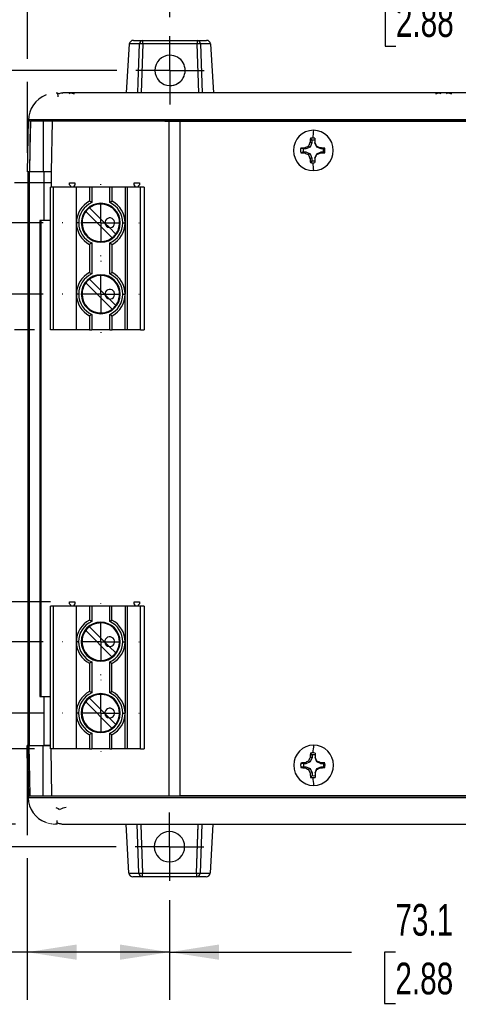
# Model space of a CAD drawing. Header units: millimetres. Extents: x 0 to 1397, y 0 to 1080.
# Tile 3 of 14: x 228 to 374, y 558 to 887. Entities that reach past the tile are written whole.
import ezdxf

# ---------------------------------------------------------------- set-up
doc = ezdxf.new("R2010")
doc.units = ezdxf.units.MM
doc.header["$LTSCALE"] = 5
doc.linetypes.add('CENTERX2', pattern=[20.32, 12.7, -2.54, 2.54, -2.54])
doc.layers.add('CENTER', color=40, linetype='CENTERX2')
doc.layers.add('DIMENSIONS', color=140, linetype='Continuous', lineweight=25)
doc.styles.add('SLDTEXTSTYLE0', font='TXT', dxfattribs={"width": 0.7})
doc.dimstyles.new('SLDDIMSTYLE0', dxfattribs={"dimtxt": 10.790039, "dimasz": 16.51, "dimexe": 0, "dimexo": 0.0625, "dimgap": 2.69751, "dimtad": 0, "dimtih": 1, "dimtoh": 1, "dimdec": 1, "dimlfac": 0.4, "dimrnd": 1e-09, "dimzin": 12, "dimdsep": 46, "dimtxsty": 'SLDTEXTSTYLE0', "dimsah": 1, "dimcen": 0.09, "dimadec": 0, "dimazin": 3, "dimtfac": 1, "dimtdec": 1, "dimtofl": 0, "dimtmove": 0, "dimatfit": 3, "dimfxl": 0, "dimfrac": 2, "dimtolj": 1, "dimtzin": 12, "dimarcsym": 0})
doc.dimstyles.new('SLDDIMSTYLE2', dxfattribs={"dimtxt": 10.790039, "dimasz": 16.51, "dimexe": 0, "dimexo": 0.0625, "dimgap": 2.69751, "dimtad": 0, "dimtih": 1, "dimtoh": 1, "dimdec": 1, "dimlfac": 0.4, "dimrnd": 1e-09, "dimzin": 4, "dimdsep": 46, "dimtxsty": 'SLDTEXTSTYLE0', "dimsah": 1, "dimcen": 0.09, "dimadec": 0, "dimazin": 1, "dimtfac": 1, "dimtdec": 1, "dimtofl": 0, "dimtmove": 0, "dimatfit": 3, "dimfxl": 0, "dimfrac": 2, "dimtolj": 1, "dimtzin": 12, "dimarcsym": 0})
doc.dimstyles.new('SLDDIMSTYLE3', dxfattribs={"dimtxt": 10.790039, "dimasz": 16.51, "dimexe": 0, "dimexo": 0.0625, "dimgap": 2.69751, "dimtad": 0, "dimtih": 1, "dimtoh": 1, "dimdec": 1, "dimlfac": 0.4, "dimrnd": 1e-09, "dimzin": 12, "dimdsep": 46, "dimtxsty": 'SLDTEXTSTYLE0', "dimsah": 1, "dimcen": 0.09, "dimadec": 0, "dimazin": 3, "dimtfac": 1, "dimtdec": 1, "dimtmove": 0, "dimatfit": 0, "dimfxl": 0, "dimfrac": 2, "dimtolj": 1, "dimtzin": 12, "dimarcsym": 0})

# ---------------------------------------------------------------- blocks, each defined once
blk = doc.blocks.new('_D_17')
at = {"layer": 'DIMENSIONS'}
for p, q in [((143.75, 643.53), (143.75, 675.28)), ((170.85, 643.53), (127.88, 643.53)), ((232.51, 643.53), (178.47, 643.53)), ((226.24, 618.39), (127.88, 618.39)), ((143.75, 575.73), (143.75, 618.39)), ((80.6, 575.73), (76.98, 575.73)), ((76.98, 575.73), (76.98, 558.59)), ((112.67, 575.73), (116.29, 575.73)), ((116.29, 575.73), (116.29, 558.59)), ((132.12, 575.73), (143.75, 575.73)), ((76.98, 558.59), (80.6, 558.59)), ((116.29, 558.59), (112.67, 558.59))]:
    blk.add_line(p, q, dxfattribs=at)
for points in [[(143.75, 643.53), (146.29, 660.04), (141.21, 660.04)], [(143.75, 618.39), (141.21, 601.88), (146.29, 601.88)]]:
    blk.add_solid(points, dxfattribs=at)
at = {"layer": 'DIMENSIONS', "char_height": 10.583, "attachment_point": 1, "style": 'SLDTEXTSTYLE0'}
for s, insert in [('10.1', (80.6, 591.79)), ('0.40', (80.6, 572.23))]:
    blk.add_mtext(s, dxfattribs=dict(at, insert=insert))
blk = doc.blocks.new('_D_18')
at = {"layer": 'DIMENSIONS'}
for p, q in [((230.22, 873.52), (230.22, 949.39)), ((508, 873.5), (508, 949.39)), ((230.22, 933.52), (338.46, 933.52)), ((353.08, 933.52), (349.45, 933.52)), ((349.45, 933.52), (349.45, 916.37)), ((385.14, 933.52), (388.76, 933.52)), ((388.76, 933.52), (388.76, 916.37)), ((508, 933.52), (399.76, 933.52)), ((349.45, 916.37), (353.08, 916.37)), ((388.76, 916.37), (385.14, 916.37)), ((230.22, 842.26), (230.22, 865.9)), ((508, 842.26), (508, 858.38))]:
    blk.add_line(p, q, dxfattribs=at)
for points in [[(230.22, 933.52), (246.73, 930.98), (246.73, 936.06)], [(508, 933.52), (491.49, 936.06), (491.49, 930.98)]]:
    blk.add_solid(points, dxfattribs=at)
at = {"layer": 'DIMENSIONS', "char_height": 10.583, "attachment_point": 1, "style": 'SLDTEXTSTYLE0'}
for s, insert in [('111.1', (348.59, 949.57)), ('4.37', (353.08, 930.01))]:
    blk.add_mtext(s, dxfattribs=dict(at, insert=insert))
blk = doc.blocks.new('_D_19')
at = {"layer": 'DIMENSIONS'}
for p, q in [((277.72, 887.47), (277.72, 910.84)), ((460.5, 887.45), (460.5, 910.84)), ((277.72, 894.96), (338.46, 894.96)), ((353.08, 894.96), (349.45, 894.96)), ((349.45, 894.96), (349.45, 877.81)), ((385.14, 894.96), (388.76, 894.96)), ((388.76, 894.96), (388.76, 877.81)), ((460.5, 894.96), (399.76, 894.96)), ((349.45, 877.81), (353.08, 877.81)), ((388.76, 877.81), (385.14, 877.81))]:
    blk.add_line(p, q, dxfattribs=at)
for points in [[(277.72, 894.96), (294.23, 892.42), (294.23, 897.5)], [(460.5, 894.96), (443.99, 897.5), (443.99, 892.42)]]:
    blk.add_solid(points, dxfattribs=at)
at = {"layer": 'DIMENSIONS', "char_height": 10.583, "attachment_point": 1, "style": 'SLDTEXTSTYLE0'}
for s, insert in [('73.1', (353.08, 911.02)), ('2.88', (353.08, 891.46))]:
    blk.add_mtext(s, dxfattribs=dict(at, insert=insert))
blk = doc.blocks.new('_D_20')
at = {"layer": 'DIMENSIONS'}
for p, q in [((277.55, 593.11), (277.55, 559.86)), ((460.33, 593.09), (460.33, 559.86)), ((277.55, 575.73), (338.29, 575.73)), ((352.91, 575.73), (349.29, 575.73)), ((349.29, 575.73), (349.29, 558.59)), ((384.98, 575.73), (388.6, 575.73)), ((388.6, 575.73), (388.6, 558.59)), ((460.33, 575.73), (399.6, 575.73)), ((349.29, 558.59), (352.91, 558.59)), ((388.6, 558.59), (384.98, 558.59))]:
    blk.add_line(p, q, dxfattribs=at)
for points in [[(277.55, 575.73), (294.06, 573.19), (294.06, 578.27)], [(460.33, 575.73), (443.82, 578.27), (443.82, 573.19)]]:
    blk.add_solid(points, dxfattribs=at)
at = {"layer": 'DIMENSIONS', "char_height": 10.583, "attachment_point": 1, "style": 'SLDTEXTSTYLE0'}
for s, insert in [('73.1', (352.91, 591.79)), ('2.88', (352.91, 572.23))]:
    blk.add_mtext(s, dxfattribs=dict(at, insert=insert))
blk = doc.blocks.new('_D_21')
at = {"layer": 'DIMENSIONS'}
for p, q in [((259.96, 869.71), (74.11, 869.71)), ((89.99, 869.71), (89.99, 772.74)), ((73.96, 753.18), (70.33, 753.18)), ((70.33, 753.18), (70.33, 736.03)), ((106.02, 753.18), (109.64, 753.18)), ((109.64, 753.18), (109.64, 736.03)), ((70.33, 736.03), (73.96, 736.03)), ((109.64, 736.03), (106.02, 736.03)), ((89.99, 610.87), (89.99, 733.61)), ((139.94, 610.87), (74.11, 610.87)), ((259.79, 610.87), (147.56, 610.87))]:
    blk.add_line(p, q, dxfattribs=at)
for points in [[(89.99, 869.71), (87.45, 853.2), (92.53, 853.2)], [(89.99, 610.87), (92.53, 627.38), (87.45, 627.38)]]:
    blk.add_solid(points, dxfattribs=at)
at = {"layer": 'DIMENSIONS', "char_height": 10.583, "attachment_point": 1, "style": 'SLDTEXTSTYLE0'}
for s, insert in [('103.5', (69.47, 769.23)), ('4.08', (73.96, 749.67))]:
    blk.add_mtext(s, dxfattribs=dict(at, insert=insert))
blk = doc.blocks.new('_D_23')
at = {"layer": 'DIMENSIONS'}
for p, q in [((143.55, 832.23), (143.55, 863.98)), ((218.26, 832.23), (127.68, 832.23)), ((237.9, 832.23), (225.88, 832.23)), ((127.52, 807.72), (123.9, 807.72)), ((123.9, 807.72), (123.9, 790.57)), ((159.58, 807.72), (163.21, 807.72)), ((163.21, 807.72), (163.21, 790.57)), ((123.9, 790.57), (127.52, 790.57)), ((163.21, 790.57), (159.58, 790.57)), ((218.26, 783.2), (127.68, 783.2)), ((143.55, 783.2), (143.55, 751.45)), ((231.54, 783.2), (225.88, 783.2))]:
    blk.add_line(p, q, dxfattribs=at)
for points in [[(143.55, 832.23), (146.09, 848.74), (141.01, 848.74)], [(143.55, 783.2), (141.01, 766.69), (146.09, 766.69)]]:
    blk.add_solid(points, dxfattribs=at)
at = {"layer": 'DIMENSIONS', "char_height": 10.583, "attachment_point": 1, "style": 'SLDTEXTSTYLE0'}
for s, insert in [('19.6', (127.52, 823.78)), ('0.77', (127.52, 804.21))]:
    blk.add_mtext(s, dxfattribs=dict(at, insert=insert))
blk = doc.blocks.new('_D_24')
at = {"layer": 'DIMENSIONS'}
for p, q in [((161.32, 851.15), (157.7, 851.15)), ((157.7, 851.15), (157.7, 834)), ((193.39, 851.15), (197.01, 851.15)), ((197.01, 851.15), (197.01, 834)), ((212.84, 851.15), (222.07, 851.15)), ((222.07, 851.15), (222.07, 818.9)), ((157.7, 834), (161.32, 834)), ((197.01, 834), (193.39, 834)), ((235.44, 818.9), (206.19, 818.9)), ((235.44, 795.1), (206.19, 795.1)), ((222.07, 795.1), (222.07, 763.35))]:
    blk.add_line(p, q, dxfattribs=at)
for points in [[(222.07, 818.9), (224.61, 835.41), (219.53, 835.41)], [(222.07, 795.1), (219.53, 778.59), (224.61, 778.59)]]:
    blk.add_solid(points, dxfattribs=at)
at = {"layer": 'DIMENSIONS', "char_height": 10.583, "attachment_point": 1, "style": 'SLDTEXTSTYLE0'}
for s, insert in [('9.5', (165.81, 867.21)), ('0.37', (161.32, 847.64))]:
    blk.add_mtext(s, dxfattribs=dict(at, insert=insert))
blk = doc.blocks.new('_D_27')
at = {"layer": 'DIMENSIONS'}
for p, q in [((230.05, 638.31), (230.05, 614.68)), ((230.05, 607.06), (230.05, 559.86)), ((277.55, 593.11), (277.55, 559.86)), ((172.78, 575.73), (169.16, 575.73)), ((169.16, 575.73), (169.16, 558.59)), ((204.85, 575.73), (208.47, 575.73)), ((208.47, 575.73), (208.47, 558.59)), ((230.05, 575.73), (219.47, 575.73)), ((277.55, 575.73), (230.05, 575.73)), ((169.16, 558.59), (172.78, 558.59)), ((208.47, 558.59), (204.85, 558.59))]:
    blk.add_line(p, q, dxfattribs=at)
for points in [[(230.05, 575.73), (246.56, 573.19), (246.56, 578.27)], [(277.55, 575.73), (261.04, 578.27), (261.04, 573.19)]]:
    blk.add_solid(points, dxfattribs=at)
at = {"layer": 'DIMENSIONS', "char_height": 10.583, "attachment_point": 1, "style": 'SLDTEXTSTYLE0'}
for s, insert in [('19.0', (172.78, 591.79)), ('0.75', (172.78, 572.23))]:
    blk.add_mtext(s, dxfattribs=dict(at, insert=insert))
blk = doc.blocks.new('_D_28')
at = {"layer": 'DIMENSIONS'}
for p, q in [((218.26, 783.2), (183.88, 783.2)), ((199.75, 783.2), (199.75, 757.44)), ((232.54, 783.2), (225.88, 783.2)), ((183.72, 737.88), (180.1, 737.88)), ((180.1, 737.88), (180.1, 720.73)), ((215.78, 737.88), (219.41, 737.88)), ((219.41, 737.88), (219.41, 720.73)), ((180.1, 720.73), (183.72, 720.73)), ((219.41, 720.73), (215.78, 720.73)), ((199.75, 692.55), (199.75, 718.31)), ((237.87, 692.55), (183.88, 692.55))]:
    blk.add_line(p, q, dxfattribs=at)
for points in [[(199.75, 783.2), (197.21, 766.69), (202.29, 766.69)], [(199.75, 692.55), (202.29, 709.06), (197.21, 709.06)]]:
    blk.add_solid(points, dxfattribs=at)
at = {"layer": 'DIMENSIONS', "char_height": 10.583, "attachment_point": 1, "style": 'SLDTEXTSTYLE0'}
for s, insert in [('36.3', (183.72, 753.94)), ('1.43', (183.72, 734.37))]:
    blk.add_mtext(s, dxfattribs=dict(at, insert=insert))
blk = doc.blocks.new('_D_29')
at = {"layer": 'DIMENSIONS'}
for p, q in [((106.29, 708.48), (102.66, 708.48)), ((102.66, 708.48), (102.66, 691.33)), ((138.35, 708.48), (141.97, 708.48)), ((141.97, 708.48), (141.97, 691.33)), ((157.8, 708.48), (174.66, 708.48)), ((174.66, 708.48), (174.66, 679.23)), ((102.66, 691.33), (106.29, 691.33)), ((141.97, 691.33), (138.35, 691.33)), ((235.41, 679.23), (158.78, 679.23)), ((235.41, 655.43), (158.78, 655.43)), ((174.66, 655.43), (174.66, 623.68))]:
    blk.add_line(p, q, dxfattribs=at)
for points in [[(174.66, 679.23), (177.2, 695.74), (172.12, 695.74)], [(174.66, 655.43), (172.12, 638.92), (177.2, 638.92)]]:
    blk.add_solid(points, dxfattribs=at)
at = {"layer": 'DIMENSIONS', "char_height": 10.583, "attachment_point": 1, "style": 'SLDTEXTSTYLE0'}
for s, insert in [('9.5', (110.77, 724.54)), ('0.37', (106.29, 704.97))]:
    blk.add_mtext(s, dxfattribs=dict(at, insert=insert))
blk = doc.blocks.new('SW_CENTERMARKSYMBOL_13')
at = {"layer": 'CENTER', "color": 0}
for p, q in [((0, 12.7), (0, 12.85)), ((0, 0), (0, 6.35)), ((-12.7, 0), (-12.85, 0)), ((0, 0), (-6.35, 0)), ((0, 0), (0, -6.35)), ((0, 0), (6.35, 0)), ((12.7, 0), (12.85, 0)), ((0, -12.7), (0, -12.85))]:
    blk.add_line(p, q, dxfattribs=at)
blk = doc.blocks.new('SW_CENTERMARKSYMBOL_14')
at = {"layer": 'CENTER', "color": 0}
for p, q in [((0, 12.7), (0, 12.85)), ((0, 0), (0, 6.35)), ((-12.7, 0), (-12.85, 0)), ((0, 0), (-6.35, 0)), ((0, 0), (0, -6.35)), ((0, 0), (6.35, 0)), ((12.7, 0), (12.85, 0)), ((0, -12.7), (0, -12.85))]:
    blk.add_line(p, q, dxfattribs=at)
blk = doc.blocks.new('SW_CENTERMARKSYMBOL_15')
at = {"layer": 'CENTER', "color": 0}
for p, q in [((0, 12.7), (0, 12.85)), ((0, 0), (0, 6.35)), ((-12.7, 0), (-12.85, 0)), ((0, 0), (-6.35, 0)), ((0, 0), (0, -6.35)), ((0, 0), (6.35, 0)), ((12.7, 0), (12.85, 0)), ((0, -12.7), (0, -12.85))]:
    blk.add_line(p, q, dxfattribs=at)
blk = doc.blocks.new('SW_CENTERMARKSYMBOL_16')
at = {"layer": 'CENTER', "color": 0}
for p, q in [((0, 12.7), (0, 12.85)), ((0, 0), (0, 6.35)), ((-12.7, 0), (-12.85, 0)), ((0, 0), (-6.35, 0)), ((0, 0), (0, -6.35)), ((0, 0), (6.35, 0)), ((12.7, 0), (12.85, 0)), ((0, -12.7), (0, -12.85))]:
    blk.add_line(p, q, dxfattribs=at)
blk = doc.blocks.new('SW_CENTERMARKSYMBOL_17')
at = {"layer": 'CENTER', "color": 0}
for p, q in [((0, 6.35), (0, 11.41)), ((0, 0), (0, 6.35)), ((-6.35, 0), (-11.41, 0)), ((0, 0), (-6.35, 0)), ((0, 0), (0, -6.35)), ((0, 0), (6.35, 0)), ((6.35, 0), (11.41, 0)), ((0, -6.35), (0, -11.41))]:
    blk.add_line(p, q, dxfattribs=at)
blk = doc.blocks.new('SW_CENTERMARKSYMBOL_19')
at = {"layer": 'CENTER', "color": 0}
for p, q in [((0, 6.35), (0, 11.41)), ((0, 0), (0, 6.35)), ((-6.35, 0), (-11.41, 0)), ((0, 0), (-6.35, 0)), ((0, 0), (0, -6.35)), ((0, 0), (6.35, 0)), ((6.35, 0), (11.41, 0)), ((0, -6.35), (0, -11.41))]:
    blk.add_line(p, q, dxfattribs=at)

msp = doc.modelspace()

# ---------------------------------------------------------------- linework, layer by layer
for p, q in [((263.23, 862.19), (264.16, 878.52)), ((267.53, 878.52), (264.16, 878.52)), ((265.52, 879.71), (268.68, 879.71)), ((268.68, 878.52), (268.12, 862.19)), ((268.68, 878.52), (268.68, 879.71)), ((268.68, 879.71), (286.76, 879.71)), ((286.76, 878.52), (268.68, 878.52)), ((286.76, 879.71), (286.76, 878.52)), ((286.76, 879.71), (289.91, 879.71)), ((287.32, 862.19), (286.76, 878.52)), ((291.27, 878.52), (287.9, 878.52)), ((287.9, 878.52), (288.46, 862.19)), ((291.27, 878.52), (292.2, 862.19)), ((239.71, 862.19), (240.22, 862.19)), ((240.22, 862.19), (240.29, 860.94)), ((230.22, 835.91), (230.51, 853.12)), ((230.51, 853.12), (230.52, 853.36)), ((231.13, 852.78), (230.84, 835.91)), ((507.08, 852.78), (231.14, 852.78)), ((235.57, 835.91), (235.57, 852.78)), ((238.37, 852.78), (238.08, 835.91)), ((275.97, 852.76), (277.4, 852.76)), ((277.4, 627.81), (277.4, 852.76)), ((277.4, 852.76), (281.15, 852.76)), ((281.15, 627.81), (281.15, 852.76)), ((281.15, 852.76), (456.86, 852.76)), ((326.07, 847.07), (326.07, 845.65)), ((323.04, 843.53), (322.65, 843.85)), ((324.47, 844.13), (323.04, 843.53)), ((324.47, 844.13), (323.85, 844.4)), ((325.07, 845.59), (324.42, 845.65)), ((325.07, 845.59), (324.47, 844.13)), ((325.07, 846.44), (325.07, 845.59)), ((326.07, 845.59), (326.07, 845.65)), ((326.67, 844.13), (326.07, 845.59)), ((326.67, 844.13), (326.58, 844.4)), ((328.1, 843.53), (326.67, 844.13)), ((328.1, 843.53), (327.84, 843.85)), ((323.04, 843.53), (322.2, 843.53)), ((322.2, 842.51), (323.04, 842.51)), ((323.04, 842.51), (322.65, 842.18)), ((323.04, 842.51), (324.47, 841.9)), ((324.47, 841.9), (323.85, 841.63)), ((325.07, 840.45), (324.42, 840.38)), ((324.47, 841.9), (325.07, 840.45)), ((325.07, 840.45), (325.07, 839.59)), ((326.07, 840.45), (326.67, 841.9)), ((326.07, 840.45), (326.07, 840.38)), ((326.67, 841.9), (326.58, 841.63)), ((326.67, 841.9), (328.1, 842.51)), ((328.1, 842.51), (327.84, 842.18)), ((328.94, 843.53), (328.1, 843.53)), ((328.1, 842.51), (328.94, 842.51)), ((328.98, 843.02), (329.39, 843.02)), ((326.07, 840.38), (326.07, 838.96)), ((230.22, 835.91), (230.44, 835.91)), ((230.26, 835.91), (230.26, 644.66)), ((235.57, 835.91), (230.84, 835.91)), ((230.88, 644.66), (230.88, 835.91)), ((235.62, 835.91), (235.62, 819.66)), ((237.97, 835.91), (238.1, 835.91)), ((238.1, 835.91), (238.1, 830.8)), ((237.89, 783.2), (237.89, 830.8)), ((238.89, 830.8), (237.89, 830.8)), ((238.89, 783.2), (238.89, 830.8)), ((246.51, 830.8), (238.89, 830.8)), ((244.25, 831.57), (244.25, 832.23)), ((244.25, 832.23), (246.03, 832.23)), ((244.62, 831.13), (244.25, 831.57)), ((244.62, 830.8), (244.62, 831.13)), ((246.03, 831.57), (245.66, 831.13)), ((245.66, 831.13), (245.66, 830.8)), ((246.03, 832.23), (246.03, 831.57)), ((246.51, 818.9), (246.51, 830.8)), ((250.89, 830.8), (246.51, 830.8)), ((251.64, 830.8), (250.89, 830.8)), ((250.89, 830.8), (250.89, 826.11)), ((251.64, 830.8), (251.64, 825.64)), ((257.64, 830.8), (251.64, 830.8)), ((257.64, 825.64), (257.64, 830.8)), ((258.39, 830.8), (257.64, 830.8)), ((258.39, 826.11), (258.39, 830.8)), ((262.76, 830.8), (258.39, 830.8)), ((262.76, 830.8), (262.76, 818.9)), ((263.52, 830.8), (262.76, 830.8)), ((263.52, 783.2), (263.52, 830.8)), ((267.89, 830.8), (263.52, 830.8)), ((265.75, 831.57), (265.75, 832.23)), ((265.75, 832.23), (267.53, 832.23)), ((266.12, 831.13), (265.75, 831.57)), ((266.12, 830.8), (266.12, 831.13)), ((267.53, 831.57), (267.16, 831.13)), ((267.16, 831.13), (267.16, 830.8)), ((267.53, 832.23), (267.53, 831.57)), ((267.89, 783.2), (267.89, 830.8)), ((269.14, 830.8), (267.89, 830.8)), ((269.14, 830.8), (269.14, 783.2)), ((258.39, 813.91), (249.64, 822.66)), ((250.88, 823.9), (256.02, 818.76)), ((235.62, 819.66), (234.33, 819.66)), ((234.51, 819.6), (234.33, 819.66)), ((234.33, 819.66), (234.33, 660.91)), ((234.51, 819.6), (234.78, 819.6)), ((234.7, 660.98), (234.7, 819.6)), ((234.78, 660.97), (234.78, 819.61)), ((247.26, 818.9), (246.51, 818.9)), ((246.51, 795.1), (246.51, 818.9)), ((256.02, 818.76), (257.49, 817.29)), ((262.01, 818.9), (262.76, 818.9)), ((262.76, 818.9), (262.76, 795.1)), ((257.49, 817.29), (259.63, 815.15)), ((250.89, 811.7), (250.89, 802.31)), ((251.64, 812.17), (251.64, 801.84)), ((257.64, 801.84), (257.64, 812.17)), ((258.39, 802.31), (258.39, 811.7)), ((258.39, 790.11), (249.64, 798.86)), ((250.88, 800.1), (256.02, 794.96)), ((247.26, 795.1), (246.51, 795.1)), ((246.51, 783.2), (246.51, 795.1)), ((256.02, 794.96), (257.49, 793.49)), ((262.01, 795.1), (262.76, 795.1)), ((262.76, 783.2), (262.76, 795.1)), ((257.49, 793.49), (259.63, 791.35)), ((250.89, 787.9), (250.89, 783.2)), ((251.64, 788.37), (251.64, 783.2)), ((257.64, 783.2), (257.64, 788.37)), ((258.39, 783.2), (258.39, 787.9)), ((238.89, 783.2), (237.89, 783.2)), ((246.51, 783.2), (238.89, 783.2)), ((250.89, 783.2), (246.51, 783.2)), ((250.89, 783.2), (251.64, 783.2)), ((257.64, 783.2), (251.64, 783.2)), ((257.64, 783.2), (258.39, 783.2)), ((262.76, 783.2), (258.39, 783.2)), ((263.52, 783.2), (262.76, 783.2)), ((267.89, 783.2), (263.52, 783.2)), ((267.89, 783.2), (269.14, 783.2)), ((237.86, 643.53), (237.86, 691.13)), ((238.86, 691.13), (237.86, 691.13)), ((238.86, 643.53), (238.86, 691.13)), ((246.49, 691.13), (238.86, 691.13)), ((244.22, 691.9), (244.22, 692.55)), ((244.22, 692.55), (246.01, 692.55)), ((244.6, 691.45), (244.22, 691.9)), ((244.6, 691.13), (244.6, 691.45)), ((246.01, 691.9), (245.63, 691.45)), ((245.63, 691.45), (245.63, 691.13)), ((246.01, 692.55), (246.01, 691.9)), ((246.49, 679.23), (246.49, 691.13)), ((250.86, 691.13), (246.49, 691.13)), ((251.61, 691.13), (250.86, 691.13)), ((250.86, 691.13), (250.86, 686.44)), ((251.61, 691.13), (251.61, 685.96)), ((257.61, 691.13), (251.61, 691.13)), ((257.61, 685.96), (257.61, 691.13)), ((258.36, 691.13), (257.61, 691.13)), ((258.36, 686.44), (258.36, 691.13)), ((262.74, 691.13), (258.36, 691.13)), ((262.74, 691.13), (262.74, 679.23)), ((263.5, 691.13), (262.74, 691.13)), ((263.5, 643.53), (263.5, 691.13)), ((267.86, 691.13), (263.5, 691.13)), ((265.72, 692.55), (267.51, 692.55)), ((265.72, 691.9), (265.72, 692.55)), ((266.1, 691.45), (265.72, 691.9)), ((266.1, 691.13), (266.1, 691.45)), ((267.51, 691.9), (267.13, 691.45)), ((267.13, 691.45), (267.13, 691.13)), ((267.51, 692.55), (267.51, 691.9)), ((267.86, 643.53), (267.86, 691.13)), ((269.11, 691.13), (267.86, 691.13)), ((269.11, 691.13), (269.11, 643.53)), ((258.37, 674.23), (249.62, 682.98)), ((250.86, 684.22), (256, 679.08)), ((247.24, 679.23), (246.49, 679.23)), ((246.49, 655.43), (246.49, 679.23)), ((256, 679.08), (257.47, 677.61)), ((257.47, 677.61), (259.61, 675.47)), ((261.99, 679.23), (262.74, 679.23)), ((262.74, 679.23), (262.74, 655.43)), ((250.86, 672.02), (250.86, 662.64)), ((251.61, 672.49), (251.61, 662.16)), ((257.61, 662.16), (257.61, 672.49)), ((258.36, 662.64), (258.36, 672.02)), ((234.33, 660.91), (234.51, 660.98)), ((234.33, 660.91), (235.62, 660.91)), ((234.78, 660.98), (234.51, 660.98)), ((235.62, 660.91), (235.62, 644.66)), ((250.86, 660.42), (256, 655.28)), ((258.37, 650.43), (249.62, 659.18)), ((247.24, 655.43), (246.49, 655.43)), ((246.49, 643.53), (246.49, 655.43)), ((256, 655.28), (257.47, 653.81)), ((257.47, 653.81), (259.61, 651.67)), ((261.99, 655.43), (262.74, 655.43)), ((262.74, 643.53), (262.74, 655.43)), ((250.86, 648.22), (250.86, 643.53)), ((251.61, 648.69), (251.61, 643.53)), ((257.61, 643.53), (257.61, 648.69)), ((258.36, 643.53), (258.36, 648.22)), ((230.27, 644.66), (230.05, 644.66)), ((230.35, 627.46), (230.05, 644.66)), ((230.17, 644.77), (230.47, 627.46)), ((230.68, 644.66), (230.98, 627.8)), ((230.68, 644.66), (235.41, 644.66)), ((235.41, 644.66), (237.91, 644.66)), ((237.86, 644.66), (235.62, 644.66)), ((238.86, 643.53), (237.86, 643.53)), ((237.93, 643.53), (238.21, 627.8)), ((246.49, 643.53), (238.86, 643.53)), ((250.86, 643.53), (246.49, 643.53)), ((250.86, 643.53), (251.61, 643.53)), ((257.61, 643.53), (251.61, 643.53)), ((257.61, 643.53), (258.36, 643.53)), ((262.74, 643.53), (258.36, 643.53)), ((263.5, 643.53), (262.74, 643.53)), ((267.86, 643.53), (263.5, 643.53)), ((267.86, 643.53), (269.11, 643.53)), ((325.11, 640.6), (324.47, 640.67)), ((325.11, 640.6), (324.52, 639.15)), ((325.11, 641.46), (325.11, 640.6)), ((326.11, 642.09), (326.11, 640.67)), ((326.11, 640.6), (326.11, 640.67)), ((326.71, 639.15), (326.11, 640.6)), ((323.08, 638.54), (322.24, 638.54)), ((322.24, 637.52), (323.08, 637.52)), ((323.08, 638.54), (322.7, 638.87)), ((323.08, 637.52), (322.7, 637.2)), ((324.52, 639.15), (323.08, 638.54)), ((323.08, 637.52), (324.52, 636.92)), ((324.52, 639.15), (323.89, 639.42)), ((324.52, 636.92), (323.89, 636.65)), ((324.52, 636.92), (325.11, 635.46)), ((326.11, 635.46), (326.71, 636.92)), ((326.71, 639.15), (326.63, 639.42)), ((326.71, 636.92), (326.63, 636.65)), ((328.14, 638.54), (326.71, 639.15)), ((326.71, 636.92), (328.14, 637.52)), ((328.14, 638.54), (327.89, 638.87)), ((328.14, 637.52), (327.89, 637.2)), ((328.98, 638.54), (328.14, 638.54)), ((328.14, 637.52), (328.98, 637.52)), ((329.02, 638.03), (329.43, 638.03)), ((325.11, 635.46), (324.47, 635.4)), ((325.11, 635.46), (325.11, 634.61)), ((326.11, 635.46), (326.11, 635.4)), ((326.11, 635.4), (326.11, 633.98)), ((230.35, 627.54), (230.38, 627.32)), ((230.36, 627.22), (230.35, 627.46)), ((230.36, 627.23), (230.35, 627.2)), ((277.4, 627.81), (281.15, 627.81)), ((456.86, 627.81), (281.15, 627.81)), ((240.05, 618.39), (240.13, 619.64)), ((264, 602.06), (263.07, 618.39)), ((267.37, 602.06), (266.81, 618.39)), ((286.59, 602.06), (287.15, 618.39)), ((288.3, 618.39), (287.74, 602.06)), ((292.04, 618.39), (291.11, 602.06)), ((264, 602.06), (267.37, 602.06)), ((268.51, 600.87), (265.36, 600.87)), ((286.59, 600.87), (268.51, 600.87)), ((289.75, 600.87), (286.59, 600.87)), ((287.74, 602.06), (291.11, 602.06))]:
    msp.add_line(p, q)
at = {"flags": 128}
for points in [[(266.97, 862.19), (267.09, 865.83), (267.53, 878.52)], [(388.74, 862.19), (372.05, 862.19), (355.31, 862.19), (342.89, 862.19), (330.71, 862.19), (318.9, 862.19), (307.56, 862.19), (296.81, 862.19), (286.73, 862.19), (277.43, 862.19), (269, 862.19), (261.51, 862.19), (255.04, 862.19), (249.64, 862.19), (245.37, 862.19), (242.27, 862.19), (241.94, 862.19)], [(230.55, 853.36), (230.98, 853.35), (232.39, 853.35), (234.6, 853.35), (237.4, 853.35), (241.84, 853.35), (246.83, 853.35), (252.17, 853.35), (260.73, 853.35), (269.68, 853.35), (278.87, 853.35), (288.27, 853.35)], [(231.14, 852.78), (230.97, 843.34), (230.84, 835.91)], [(288.27, 853.35), (290.86, 853.35), (294.11, 853.35), (298.03, 853.35), (304.25, 853.36), (305.03, 853.36), (305.81, 853.36), (306.61, 853.36), (307.43, 853.36), (308.26, 853.36), (309.1, 853.36), (309.96, 853.36), (310.88, 853.36), (312.39, 853.36), (315.18, 853.36), (318.95, 853.36), (323.69, 853.36), (325.5, 853.36), (327.43, 853.36), (329.46, 853.35), (331.61, 853.35), (333.72, 853.35), (333.98, 853.35), (334.31, 853.35), (336.37, 853.35), (339.55, 853.35), (343.87, 853.36), (347.01, 853.36), (349.38, 853.36), (351.33, 853.36), (354.52, 853.36), (358.97, 853.35), (361.6, 853.35), (363.63, 853.35), (365.46, 853.35), (367.1, 853.35), (368.54, 853.35), (369.79, 853.35), (381.5, 853.35)], [(325.07, 846.44), (324.79, 846.79), (324.57, 847.07)], [(322.2, 843.53), (321.71, 843.67), (321.33, 843.78)], [(326.07, 845.65), (326.13, 845.5), (326.2, 845.34), (326.26, 845.19), (326.33, 845.03), (326.39, 844.87), (326.45, 844.72), (326.52, 844.56), (326.58, 844.4)], [(328.94, 843.53), (329.15, 843.67), (329.32, 843.78)], [(322.2, 842.51), (321.71, 842.37), (321.33, 842.25)], [(326.58, 841.63), (326.52, 841.47), (326.45, 841.31), (326.39, 841.16), (326.33, 841), (326.26, 840.85), (326.2, 840.69), (326.13, 840.54), (326.07, 840.38)], [(328.94, 842.51), (329.15, 842.37), (329.32, 842.25)], [(325.07, 839.59), (324.79, 839.24), (324.57, 838.96)], [(230.84, 835.91), (230.6, 835.91), (230.4, 835.91), (230.26, 835.91), (230.22, 835.91)], [(237.97, 835.91), (237.89, 835.91), (237.66, 835.91), (237.34, 835.91), (236.97, 835.91), (236.53, 835.91), (236.06, 835.91), (235.57, 835.91)], [(251.64, 825.64), (251.33, 825.84), (251.13, 825.96), (251.02, 826.03), (250.95, 826.08), (250.9, 826.1), (250.89, 826.11)], [(257.64, 825.64), (257.94, 825.84), (258.14, 825.96), (258.25, 826.03), (258.33, 826.08), (258.37, 826.1), (258.39, 826.11)], [(251.64, 812.17), (251.33, 811.97), (251.13, 811.85), (251.02, 811.78), (250.95, 811.73), (250.9, 811.71), (250.89, 811.7)], [(257.64, 812.17), (257.94, 811.97), (258.14, 811.85), (258.25, 811.78), (258.33, 811.73), (258.37, 811.71), (258.39, 811.7)], [(251.64, 801.84), (251.33, 802.04), (251.13, 802.16), (251.02, 802.23), (250.95, 802.28), (250.9, 802.3), (250.89, 802.31)], [(257.64, 801.84), (257.94, 802.04), (258.14, 802.16), (258.25, 802.23), (258.33, 802.28), (258.37, 802.3), (258.39, 802.31)], [(251.64, 788.37), (251.33, 788.17), (251.13, 788.05), (251.02, 787.98), (250.95, 787.93), (250.9, 787.91), (250.89, 787.9)], [(257.64, 788.37), (257.94, 788.17), (258.14, 788.05), (258.25, 787.98), (258.33, 787.93), (258.37, 787.91), (258.39, 787.9)], [(251.61, 685.96), (251.31, 686.16), (251.11, 686.29), (251, 686.35), (250.93, 686.4), (250.88, 686.43), (250.86, 686.44)], [(257.61, 685.96), (257.92, 686.16), (258.12, 686.29), (258.23, 686.35), (258.3, 686.4), (258.35, 686.43), (258.36, 686.44)], [(251.61, 672.49), (251.31, 672.3), (251.11, 672.17), (251, 672.1), (250.93, 672.06), (250.88, 672.03), (250.86, 672.02)], [(257.61, 672.49), (257.92, 672.3), (258.12, 672.17), (258.23, 672.1), (258.3, 672.06), (258.35, 672.03), (258.36, 672.02)], [(251.61, 662.16), (251.31, 662.36), (251.11, 662.49), (251, 662.55), (250.93, 662.6), (250.88, 662.63), (250.86, 662.64)], [(257.61, 662.16), (257.92, 662.36), (258.12, 662.49), (258.23, 662.55), (258.3, 662.6), (258.35, 662.63), (258.36, 662.64)], [(251.61, 648.69), (251.31, 648.5), (251.11, 648.37), (251, 648.3), (250.93, 648.26), (250.88, 648.23), (250.86, 648.22)], [(257.61, 648.69), (257.92, 648.5), (258.12, 648.37), (258.23, 648.3), (258.3, 648.26), (258.35, 648.23), (258.36, 648.22)], [(230.05, 644.66), (230.1, 644.66), (230.23, 644.66), (230.44, 644.66), (230.68, 644.66)], [(235.41, 627.8), (235.41, 637.24), (235.41, 644.66)], [(325.11, 641.46), (324.83, 641.81), (324.62, 642.09)], [(326.11, 640.67), (326.18, 640.51), (326.24, 640.36), (326.31, 640.2), (326.37, 640.05), (326.43, 639.89), (326.5, 639.73), (326.56, 639.58), (326.63, 639.42)], [(322.24, 638.54), (321.75, 638.68), (321.37, 638.79)], [(322.24, 637.52), (321.75, 637.38), (321.37, 637.27)], [(328.98, 638.54), (329.2, 638.68), (329.36, 638.79)], [(328.98, 637.52), (329.2, 637.38), (329.36, 637.27)], [(325.11, 634.61), (324.83, 634.26), (324.62, 633.98)], [(326.63, 636.65), (326.56, 636.49), (326.5, 636.33), (326.43, 636.17), (326.37, 636.02), (326.31, 635.86), (326.24, 635.71), (326.18, 635.55), (326.11, 635.4)], [(230.49, 627.55), (230.41, 627.43), (230.38, 627.32)], [(286.16, 627.23), (280.51, 627.22), (274.93, 627.22), (269.57, 627.22), (264.85, 627.22), (263.11, 627.22), (261.32, 627.22), (259.42, 627.22), (257.24, 627.22), (255.26, 627.22), (254.23, 627.22), (253.27, 627.22), (252.37, 627.22), (251.52, 627.22), (250.74, 627.22), (250.01, 627.22), (249.34, 627.22), (249.24, 627.22), (248.45, 627.22), (247.39, 627.22), (245.81, 627.22), (243.76, 627.22), (242.06, 627.23), (240.69, 627.23), (239.69, 627.23), (238.82, 627.23), (237.39, 627.23), (236.13, 627.23), (235.06, 627.22), (234.61, 627.22), (234.24, 627.22), (233.94, 627.22), (233.4, 627.22), (232.75, 627.22), (232.29, 627.23), (231.98, 627.23), (230.75, 627.22), (230.38, 627.22)], [(230.98, 627.8), (231.49, 627.8), (232.93, 627.8), (235.17, 627.8), (238.12, 627.8), (241.66, 627.8), (245.62, 627.8), (250.07, 627.8), (256.63, 627.8), (263.68, 627.8), (270.94, 627.8), (278.39, 627.8), (286.36, 627.8), (297.46, 627.8), (309.12, 627.8), (320.85, 627.8), (332.8, 627.8), (344.8, 627.8), (356.84, 627.8), (368.89, 627.8), (379.49, 627.8)], [(290.05, 627.23), (288.1, 627.23), (286.16, 627.23)], [(402.52, 627.22), (388.42, 627.22), (374.19, 627.22), (359.95, 627.23), (345.81, 627.23), (331.75, 627.23), (317.76, 627.23), (303.84, 627.23), (290.05, 627.23)], [(239.64, 624.01), (240.38, 623.57), (240.87, 623.28)], [(240.05, 618.39), (239.55, 618.39), (239.58, 618.39)], [(240.07, 618.87), (240.23, 618.8), (240.4, 618.74)], [(241.8, 618.39), (243.81, 618.39), (246.42, 618.39), (249.63, 618.39), (253.42, 618.39), (259.35, 618.39), (266.23, 618.39), (274, 618.39), (282.59, 618.39), (291.93, 618.39), (301.94, 618.39), (314.71, 618.39), (328.15, 618.39), (342.1, 618.39), (356.39, 618.39), (370.83, 618.39), (385.25, 618.39), (399.47, 618.39), (413.3, 618.39), (426.59, 618.39), (439.15, 618.39)], [(267.95, 618.39), (268.08, 614.75), (268.51, 602.06)], [(286.59, 602.06), (287.15, 618.21), (287.15, 618.39)], [(268.51, 602.06), (278.64, 602.06), (286.59, 602.06)], [(268.51, 600.87), (268.51, 600.96), (268.51, 601.21), (268.51, 601.6), (268.51, 602.06)], [(286.59, 602.06), (286.59, 601.6), (286.59, 601.21), (286.59, 600.96), (286.59, 600.87)]]:
    msp.add_lwpolyline(points, dxfattribs=at)
at = {"color": 7, "linetype": 'Continuous', "lineweight": 18}
for centre in [(277.72, 869.71), (277.55, 610.87)]:
    msp.add_circle(centre, 5.06, dxfattribs=at)
for centre, radius, start, end in [((265.48, 878.38), 1.33, 88.2043, 173.8587), ((268.73, 878.51), 1.2, 92.4165, 179.5435), ((268.1, 866.62), 11.91, 87.2444, 92.7568), ((286.71, 878.51), 1.2, 0.4571, 87.5835), ((287.33, 867.65), 10.89, 86.984, 93.016), ((289.96, 878.39), 1.32, 5.6615, 92.2755), ((277.72, 869.71), 5.06, 90.0003, 269.9997), ((277.72, 869.71), 5.06, 269.9995, 90.0005), ((239.75, 852.95), 9.24, 111.4209, 179.4553), ((242.37, 855.71), 6.46, 96.1205, 107.8772), ((241.26, 860.51), 1.68, 61.8158, 75.5808), ((245, 860.35), 1.85, 104.9539, 125.1432), ((243.83, 855.71), 6.46, 72.1228, 83.8795), ((368.24, 855.71), 6.46, 96.1205, 107.8772), ((367.08, 860.35), 1.85, 54.8568, 75.0461), ((370.87, 860.35), 1.85, 104.9539, 125.1432), ((369.71, 855.71), 6.46, 72.1228, 83.8795), ((231.06, 853.38), 0.547, 180.3687, 219.8188), ((231.13, 853.38), 0.599, 215.9274, 271.1048), ((325.62, 843.07), 6.68, 90.4419, 180.4352), ((353.68, 843.27), 29.35, 172.5626, 175.3513), ((325.32, 843.14), 4, 90.0011, 100.7895), ((369.81, 844.22), 44.58, 172.8812, 176.2441), ((325.32, 843.14), 4, 79.2105, 89.9989), ((325.52, 843.07), 6.68, 359.5648, 89.5581), ((325.45, 843.02), 4.19, 169.5325, 190.4675), ((324.69, 796.96), 46.94, 92.4917, 94.1103), ((340.98, 805.42), 42.58, 113.7254, 115.5011), ((355.45, 830.71), 34.44, 154.2827, 156.566), ((325.57, 843.12), 3.36, 81.4075, 98.5925), ((284.17, 745.54), 107.58, 66.0499, 66.7815), ((325.23, 779.13), 64.78, 86.3822, 87.688), ((325.2, 843.02), 4.19, 359.9989, 10.4682), ((325.62, 842.97), 6.68, 179.5648, 269.5581), ((324.69, 889.08), 46.94, 265.8897, 267.5083), ((325.67, 843.02), 3.51, 171.6652, 188.3348), ((340.98, 880.61), 42.58, 244.4989, 246.2746), ((355.45, 855.33), 34.44, 203.434, 205.7173), ((325.52, 842.97), 6.68, 270.4419, 0.4352), ((284.17, 940.49), 107.58, 293.2185, 293.9501), ((325.23, 906.9), 64.78, 272.312, 273.6178), ((325.46, 843.02), 3.51, 359.9995, 8.3351), ((325.46, 843.02), 3.51, 351.6649, 0.0005), ((325.2, 843.02), 4.19, 349.5318, 0.0011), ((353.68, 842.76), 29.35, 184.6487, 187.4374), ((325.32, 842.89), 4, 259.2105, 269.9989), ((325.57, 842.91), 3.36, 261.4075, 278.5925), ((325.32, 842.89), 4, 270.0011, 280.7895), ((369.81, 841.81), 44.58, 183.7559, 187.1188), ((254.64, 818.9), 8.13, 117.4864, 180), ((254.64, 818.91), 7.37, 113.998, 180.0047), ((254.64, 818.9), 6.5, 90, 180), ((254.64, 818.9), 6.25, 0, 126.9522), ((254.64, 818.9), 6.5, 0, 90), ((254.64, 818.91), 7.37, 359.9953, 66.002), ((254.64, 818.9), 8.13, 0, 62.5136), ((254.64, 818.9), 6.25, 143.0478, 180), ((254.64, 818.9), 6.25, 126.9522, 143.0478), ((236.11, 763.51), 56.15, 88.1843, 90.5014), ((254.64, 818.9), 8.13, 180, 242.5136), ((254.64, 818.9), 7.37, 179.9953, 246.002), ((254.64, 818.9), 6.5, 180, 0), ((254.64, 818.9), 6.25, 180, 270), ((257.64, 818.9), 1.63, 264.9178, 185.0822), ((257.64, 818.9), 1.62, 185.0714, 264.9286), ((254.64, 818.9), 7.37, 293.998, 0.0047), ((254.64, 818.9), 8.13, 297.4864, 0), ((254.64, 818.9), 6.25, 323.0478, 0), ((254.64, 818.9), 6.25, 306.9522, 323.0478), ((254.64, 818.9), 6.25, 270, 306.9522), ((254.64, 795.1), 8.13, 117.4864, 180), ((254.64, 795.11), 7.37, 113.998, 180.0047), ((254.64, 795.1), 6.5, 90, 180), ((254.64, 795.1), 6.25, 0, 126.9522), ((254.64, 795.1), 6.5, 0, 90), ((254.64, 795.11), 7.37, 359.9953, 66.002), ((254.64, 795.1), 8.13, 0, 62.5136), ((254.64, 795.1), 6.25, 143.0478, 180), ((254.64, 795.1), 6.25, 126.9522, 143.0478), ((254.64, 795.1), 8.13, 180, 242.5136), ((254.64, 795.1), 7.37, 179.9953, 246.002), ((254.64, 795.1), 6.5, 180, 0), ((254.64, 795.1), 6.25, 180, 270), ((257.64, 795.1), 1.62, 264.9178, 185.0822), ((257.64, 795.1), 1.62, 185.0714, 264.9286), ((254.64, 795.1), 7.37, 293.998, 0.0047), ((254.64, 795.1), 8.12, 297.4864, 0), ((254.64, 795.1), 6.25, 323.0478, 0), ((254.64, 795.1), 6.25, 306.9522, 323.0478), ((254.64, 795.1), 6.25, 270, 306.9522), ((254.61, 679.23), 8.12, 117.4864, 180), ((254.61, 679.23), 8.13, 0, 62.5136), ((254.61, 679.23), 7.37, 113.998, 180.0047), ((254.61, 679.23), 6.5, 90, 180), ((254.61, 679.23), 6.25, 143.0478, 180), ((254.61, 679.23), 6.25, 126.9522, 143.0478), ((254.61, 679.23), 6.25, 0, 126.9522), ((254.61, 679.23), 6.5, 0, 90), ((254.62, 679.23), 7.37, 359.9953, 66.002), ((257.61, 679.23), 1.62, 264.9178, 185.0822), ((254.61, 679.23), 8.12, 180, 242.5136), ((254.61, 679.23), 7.37, 179.9953, 246.002), ((254.61, 679.23), 6.5, 180, 0), ((254.61, 679.23), 6.25, 180, 270), ((257.61, 679.23), 1.62, 185.0714, 264.9286), ((254.62, 679.23), 7.37, 293.998, 0.0047), ((254.61, 679.23), 8.13, 297.4864, 0), ((254.61, 679.23), 6.25, 323.0478, 0), ((254.61, 679.23), 6.25, 270, 306.9522), ((254.61, 679.23), 6.25, 306.9522, 323.0478), ((236.01, 724.25), 63.34, 269.6485, 271.6821), ((254.61, 655.43), 8.13, 117.4864, 180), ((254.61, 655.43), 7.37, 113.998, 180.0047), ((254.61, 655.43), 6.5, 90, 180), ((254.61, 655.43), 6.25, 126.9522, 143.0478), ((254.61, 655.43), 6.25, 0, 126.9522), ((254.61, 655.43), 6.5, 0, 90), ((254.62, 655.43), 7.37, 359.9953, 66.002), ((254.61, 655.43), 8.13, 0, 62.5136), ((254.61, 655.43), 6.25, 143.0478, 180), ((257.61, 655.43), 1.62, 264.9178, 185.0822), ((254.61, 655.43), 8.12, 180, 242.5136), ((254.61, 655.43), 7.37, 179.9953, 246.002), ((254.61, 655.43), 6.5, 180, 0), ((254.61, 655.43), 6.25, 180, 270), ((257.61, 655.43), 1.62, 185.0714, 264.9286), ((254.62, 655.43), 7.37, 293.998, 0.0047), ((254.61, 655.43), 8.13, 297.4864, 0), ((254.61, 655.43), 6.25, 323.0478, 0), ((254.61, 655.43), 6.25, 270, 306.9522), ((254.61, 655.43), 6.25, 306.9522, 323.0478), ((325.66, 638.08), 6.68, 90.4419, 180.4352), ((369.85, 639.24), 44.58, 172.8812, 176.2441), ((325.56, 638.08), 6.68, 359.5648, 89.5581), ((355.5, 625.72), 34.44, 154.2827, 156.566), ((353.72, 638.29), 29.35, 172.5626, 175.3513), ((325.37, 638.16), 4, 90.0011, 100.7895), ((325.61, 638.14), 3.36, 81.4075, 98.5925), ((325.37, 638.16), 4, 79.2105, 89.9989), ((325.66, 637.98), 6.68, 179.5648, 269.5581), ((325.49, 638.03), 4.19, 169.5325, 190.4675), ((324.74, 591.97), 46.94, 92.4917, 94.1103), ((324.74, 684.09), 46.94, 265.8897, 267.5083), ((325.72, 638.03), 3.51, 171.6652, 188.3348), ((341.03, 600.44), 42.58, 113.7254, 115.5011), ((341.03, 675.63), 42.58, 244.4989, 246.2746), ((325.56, 637.98), 6.68, 270.4419, 0.4352), ((284.22, 540.56), 107.58, 66.0499, 66.7815), ((284.22, 735.51), 107.58, 293.2185, 293.9501), ((325.27, 574.15), 64.78, 86.3822, 87.688), ((325.27, 701.92), 64.78, 272.312, 273.6178), ((325.51, 638.03), 3.51, 359.9995, 8.3351), ((325.51, 638.03), 3.51, 351.6649, 0.0005), ((325.24, 638.03), 4.19, 359.9989, 10.4682), ((325.24, 638.03), 4.19, 349.5318, 0.0011), ((355.5, 650.34), 34.44, 203.434, 205.7173), ((353.72, 637.78), 29.35, 184.6487, 187.4374), ((325.37, 637.91), 4, 259.2105, 269.9989), ((325.61, 637.93), 3.36, 261.4075, 278.5925), ((325.37, 637.91), 4, 270.0011, 280.7895), ((369.85, 636.83), 44.58, 183.7559, 187.1188), ((239.45, 627.47), 9.05, 182.1152, 249.0488), ((230.99, 627.13), 0.666, 91.2961, 140.2746), ((243.41, 619.25), 4.7, 93.6039, 120.993), ((242.38, 624.89), 6.46, 252.1228, 263.8795), ((277.55, 610.87), 5.06, 90.0005, 269.9995), ((277.55, 610.87), 5.06, 270, 90), ((265.3, 602.17), 1.31, 185.1978, 272.7393), ((267.94, 613.74), 11.7, 267.1917, 272.8063), ((268.56, 602.07), 1.2, 180.4565, 267.5835), ((287.17, 614.3), 12.26, 267.3208, 272.6792), ((286.55, 602.06), 1.19, 271.8964, 0.063), ((289.79, 602.19), 1.32, 267.8842, 354.1787)]:
    msp.add_arc(centre, radius, start, end)
at = {"color": 56, "linetype": 'Continuous', "lineweight": 0}
msp.add_open_spline([(239.61, 618.39), (239.04, 618.41), (237.88, 618.46), (236.78, 618.83), (236.21, 619.02)], degree=3, knots=[0, 0, 0, 0, 0.486167, 1, 1, 1, 1], dxfattribs=at)

# ---------------------------------------------------------------- block references
at = {"layer": 'CENTER'}
for name, p in [('SW_CENTERMARKSYMBOL_17', (277.72, 869.71)), ('SW_CENTERMARKSYMBOL_16', (254.64, 818.9)), ('SW_CENTERMARKSYMBOL_15', (254.64, 795.1)), ('SW_CENTERMARKSYMBOL_13', (254.61, 679.23)), ('SW_CENTERMARKSYMBOL_14', (254.61, 655.43)), ('SW_CENTERMARKSYMBOL_19', (277.55, 610.87))]:
    msp.add_blockref(name, p, dxfattribs=at)

# ---------------------------------------------------------------- dimensions: what is measured, and where the dimension line sits
at = {"layer": 'DIMENSIONS'}
for base, p1, p2, angle, dimstyle, picture, middle in [((508, 933.52), (230.22, 835.91), (508, 835.91), 0, 'SLDDIMSTYLE0', '_D_18', (369.11, 933.52)), ((89.99, 610.87), (266.31, 869.71), (266.14, 610.87), 90, 'SLDDIMSTYLE0', '_D_21', (89.99, 753.18)), ((222.07, 795.1), (241.79, 818.9), (241.79, 795.1), 90, 'SLDDIMSTYLE3', '_D_24', (222.07, 851.15)), ((143.55, 783.2), (244.25, 832.23), (237.89, 783.2), 90, 'SLDDIMSTYLE3', '_D_23', (143.55, 807.72)), ((199.75, 692.55), (238.89, 783.2), (244.22, 692.55), 90, 'SLDDIMSTYLE0', '_D_28', (199.75, 737.88)), ((174.66, 655.43), (241.76, 679.23), (241.76, 655.43), 90, 'SLDDIMSTYLE3', '_D_29', (174.66, 708.48)), ((143.75, 643.53), (239.61, 618.39), (238.86, 643.53), 90, 'SLDDIMSTYLE3', '_D_17', (143.75, 575.73))]:
    dim = msp.add_linear_dim(base=base, p1=p1, p2=p2, angle=angle, dimstyle=dimstyle, dxfattribs=at)
    dim.commit()
    dim.dimension.update_dxf_attribs({"geometry": picture, "text_midpoint": middle, "dimtype": 160})
for base, p1, p2, dimstyle, picture, middle in [((460.5, 894.96), (277.72, 881.12), (460.5, 881.1), 'SLDDIMSTYLE0', '_D_19', (369.11, 894.96)), ((277.55, 575.73), (230.05, 644.66), (277.55, 599.46), 'SLDDIMSTYLE2', '_D_27', (188.82, 575.73)), ((460.33, 575.73), (277.55, 599.46), (460.33, 599.44), 'SLDDIMSTYLE0', '_D_20', (368.94, 575.73))]:
    dim = msp.add_linear_dim(base=base, p1=p1, p2=p2, dimstyle=dimstyle, dxfattribs=at)
    dim.commit()
    dim.dimension.update_dxf_attribs({"geometry": picture, "text_midpoint": middle, "dimtype": 160})

doc.saveas('drawing.dxf')
